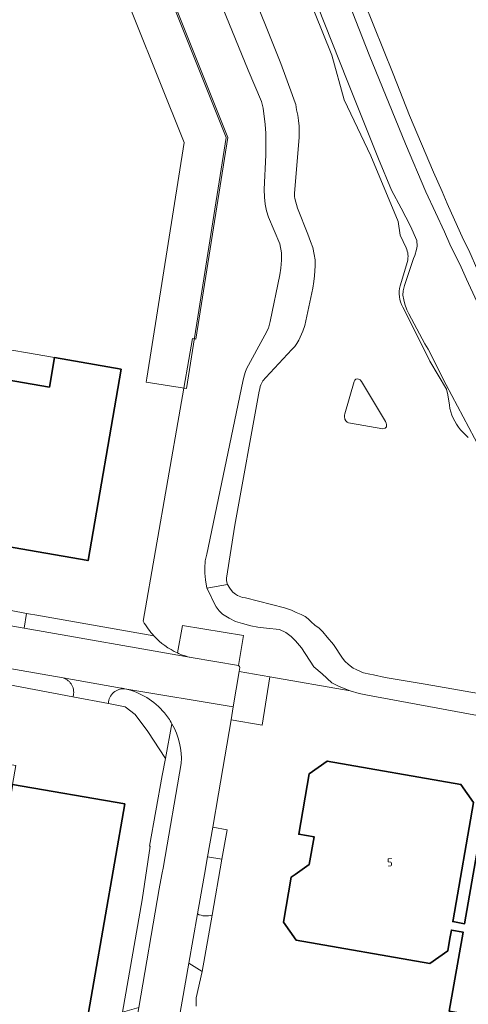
# Model space of a CAD drawing. Header units: metres. Extents: x 149984 to 156489, y 469398 to 478068.
# Tile 180 of 256: x 153674 to 153749, y 471478 to 471643. Entities that reach past the tile are written whole.
import ezdxf
from ezdxf.enums import TextEntityAlignment as Align

# ---------------------------------------------------------------- set-up
doc = ezdxf.new("R2010")
doc.units = ezdxf.units.M
doc.header["$LTSCALE"] = 0.75
for name, color, linetype, lineweight in [('B-WE-GR-BEPLANTING_CULTUUR_BOSPLANTSOEN-GV', 252, 'Continuous', 18), ('B-WE-GR-BEPLANTING_CULTUUR_HEESTERS-GV', 252, 'Continuous', 18), ('B-WE-OG-BEBOUWING-GV', 6, 'Continuous', 35), ('B-WE-OG-BEBOUWING-T18', 1, 'Continuous', 18), ('B-WE-OG-BEBOUWING_LUIFEL-GV', 6, 'Continuous', 18), ('B-WE-OG-BEBOUWING_OVERBOUWING-GV', 6, 'Continuous', 18), ('B-WE-OG-TERREIN_BEGROEID-GV', 252, 'Continuous', 18), ('B-WE-OG-TERREIN_ERF-GV', 252, 'Continuous', 18), ('B-WE-OG-TERREIN_OEVER-GV', 252, 'Continuous', 18), ('B-WE-OG-WATER_MEER-GV', 252, 'Continuous', 18), ('B-WE-VH-GESLOTENVERHARDING_ASFALT-GV', 252, 'Continuous', 18), ('B-WE-VH-OPENVERHARDING_BETONSTRAATSTEEN-GV', 252, 'Continuous', 18), ('B-WE-VH-OPENVERHARDING_SIERBESTRATING-GV', 252, 'Continuous', 18)]:
    doc.layers.add(name, color=color, linetype=linetype, lineweight=lineweight)
doc.styles.add('NLCS-ISO-M750-T18', font='NLCS-ISO.ttf', dxfattribs={"height": 1.35})

msp = doc.modelspace()

# ---------------------------------------------------------------- linework, layer by layer
at = {"layer": 'B-WE-GR-BEPLANTING_CULTUUR_BOSPLANTSOEN-GV', "flags": 128}
for points in [[(153674.27, 471727.69), (153673.441, 471724.772), (153672.884, 471720.038), (153674.091, 471716.418), (153675.669, 471711.591), (153677.989, 471706.858), (153683.929, 471692.099), (153684.765, 471688.665), (153684.95, 471685.695), (153684.754, 471683.182), (153692.933, 471662.954), (153708.952, 471622.877), (153703.648, 471589.256), (153703.071, 471589.357), (153694.822, 471542.253)], [(153710.965, 471534.52), (153710.846, 471533.811), (153715.966, 471532.951), (153729.38, 471530.62), (153727.54, 471531.34), (153726.29, 471531.96), (153724.68, 471533.43), (153723.32, 471534.62), (153721.25, 471537.78), (153720.24, 471538.94), (153719.52, 471539.67), (153718.63, 471540.33), (153717.58, 471540.85), (153715.42, 471541.08), (153713.98, 471541.21), (153712.8, 471541.44), (153711.42, 471541.86), (153710.25, 471542.17), (153709.2, 471542.75), (153708.08, 471543.4), (153707.51, 471543.98), (153706.99, 471544.6), (153706.49, 471545.58), (153706.02, 471546.68), (153705.48, 471547.76), (153705.26, 471549.12), (153705.14, 471550.25), (153705.11, 471551.08), (153705.17, 471552.3), (153705.44, 471553.42), (153711.46, 471582.21), (153711.64, 471582.93), (153711.87, 471583.69), (153712.09, 471584.32), (153715.15, 471589.94), (153715.72, 471591.11), (153716.05, 471592.23), (153717.61, 471599.98), (153717.79, 471601.08), (153717.91, 471602.44), (153717.89, 471603.66), (153717.63, 471605.18), (153715.74, 471609.63), (153715.39, 471610.68), (153715.21, 471611.76), (153715.08, 471612.92), (153715.01, 471614.21), (153715.29, 471619.98), (153715.29, 471621.26), (153715.32, 471622.48), (153715.3, 471623.6), (153715.21, 471625.04), (153714.84, 471627.77), (153714.6, 471628.89), (153712.38, 471634.14), (153674.69, 471726.26)], [(153674.69, 471726.26), (153712.38, 471634.14), (153714.6, 471628.89), (153714.84, 471627.77), (153715.21, 471625.04), (153715.3, 471623.6), (153715.32, 471622.48), (153715.29, 471621.26), (153715.29, 471619.98), (153715.01, 471614.21), (153715.08, 471612.92), (153715.21, 471611.76), (153715.39, 471610.68), (153715.74, 471609.63), (153717.63, 471605.18), (153717.89, 471603.66), (153717.91, 471602.44), (153717.79, 471601.08), (153717.61, 471599.98), (153716.05, 471592.23), (153715.72, 471591.11), (153715.15, 471589.94), (153712.09, 471584.32), (153711.87, 471583.69), (153711.64, 471582.93), (153711.46, 471582.21), (153705.44, 471553.42), (153705.17, 471552.3), (153705.11, 471551.08), (153705.14, 471550.25), (153705.26, 471549.12), (153705.48, 471547.76), (153708.92, 471548.34), (153708.79, 471548.75), (153708.75, 471549.04), (153708.74, 471549.41), (153710.15, 471558.23), (153714.18, 471580.6), (153714.28, 471580.99), (153714.34, 471581.36), (153714.45, 471581.63), (153714.82, 471582.3), (153715.31, 471582.87), (153719.62, 471587.54), (153720.12, 471588.06), (153720.45, 471588.51), (153720.78, 471589.09), (153721.5, 471590.62), (153721.82, 471591.52), (153723.12, 471597.77), (153723.33, 471598.86), (153723.42, 471599.84), (153723.51, 471601.49), (153723.52, 471602.48), (153723.39, 471603.39), (153723.13, 471604.54), (153722.78, 471605.57), (153722.32, 471606.77), (153720.58, 471611.13), (153720.13, 471612.72), (153720.08, 471613.05), (153720.06, 471613.57), (153720.87, 471622.93), (153720.86, 471624.79), (153720.77, 471625.75), (153720.62, 471626.63), (153720.44, 471627.49), (153720.3, 471628.38), (153720.03, 471629.13), (153719.72, 471630.08), (153717.81, 471635.25), (153712.06, 471649.6)], [(153760.96, 471528.4), (153741.91, 471531.74), (153735.22, 471532.85), (153733.24, 471533.28), (153732.68, 471533.37), (153731.59, 471533.62), (153731.2, 471533.77), (153730.35, 471534.16), (153729.87, 471534.42), (153729.1, 471534.99), (153728.51, 471535.57), (153728.12, 471536.05), (153726.57, 471538.33), (153725.53, 471539.55), (153724.79, 471540.46), (153724.19, 471541.06), (153723.49, 471541.59), (153722.86, 471542.12), (153722.39, 471542.63), (153721.84, 471542.99), (153721.17, 471543.36), (153720.39, 471543.69), (153719.57, 471544.07), (153718.39, 471544.44), (153711.89, 471546.1), (153711.39, 471546.2), (153710.6, 471546.5), (153710.25, 471546.73), (153709.82, 471547.08), (153709.57, 471547.34), (153709.29, 471547.72), (153708.92, 471548.34), (153705.48, 471547.76), (153706.02, 471546.68), (153706.49, 471545.58), (153706.99, 471544.6), (153707.51, 471543.98), (153708.08, 471543.4), (153709.2, 471542.75), (153710.25, 471542.17), (153711.42, 471541.86), (153712.8, 471541.44), (153713.98, 471541.21), (153715.42, 471541.08), (153717.58, 471540.85), (153718.63, 471540.33), (153719.52, 471539.67), (153720.24, 471538.94), (153721.25, 471537.78), (153723.32, 471534.62), (153724.68, 471533.43), (153726.29, 471531.96), (153727.54, 471531.34), (153729.38, 471530.62), (153730.9, 471530.19), (153732.27, 471529.89), (153768.96, 471523.12)], [(153700.587, 471536.929), (153701.385, 471541.482), (153711.558, 471539.826), (153710.742, 471534.813), (153710.758, 471534.81)]]:
    msp.add_lwpolyline(points, dxfattribs=at)
msp.add_lwpolyline([(153734.83, 471574.28), (153735.21, 471574.4), (153735.42, 471574.63), (153735.46, 471575.02), (153735.4, 471575.26), (153735.26, 471575.54), (153731.26, 471582.19), (153731.03, 471582.48), (153730.65, 471582.64), (153730.31, 471582.58), (153730.14, 471582.44), (153730.02, 471582.21), (153728.48, 471576.83), (153728.44, 471576.56), (153728.43, 471576.35), (153728.48, 471575.91), (153728.67, 471575.62), (153728.88, 471575.43), (153729.11, 471575.32), (153729.42, 471575.23)], close=True, dxfattribs=at)
at = {"layer": 'B-WE-GR-BEPLANTING_CULTUUR_BOSPLANTSOEN-GV'}
for points in [[(153694.822, 471542.253, 0.0621401), (153696.622, 471539.773)], [(153696.622, 471539.773, 0.0988445), (153700.587, 471536.929)], [(153710.758, 471534.81, -0.2313213), (153710.965, 471534.52)]]:
    msp.add_lwpolyline(points, format="xyb", dxfattribs=at)
at = {"layer": 'B-WE-GR-BEPLANTING_CULTUUR_HEESTERS-GV', "flags": 128}
for points in [[(153681.472, 471532.772), (153670.965, 471534.614), (153670.618, 471534.676), (153670.153, 471532.061), (153683.121, 471529.629)], [(153689.047, 471528.519), (153691.817, 471527.949), (153693.477, 471526.685), (153695.612, 471523.838), (153698.564, 471519.318)], [(153698.564, 471519.318), (153699.643, 471525.109)], [(153706.336, 471493.189), (153707.971, 471502.516), (153705.56, 471502.927), (153705.061, 471500)], [(153705.061, 471500), (153704.949, 471499.345), (153703.9, 471493.398)], [(153703.652, 471478.042), (153703.681, 471479.401), (153704.688, 471483.793), (153702.433, 471485.174), (153700.802, 471475.703)]]:
    msp.add_lwpolyline(points, dxfattribs=at)
at = {"layer": 'B-WE-GR-BEPLANTING_CULTUUR_HEESTERS-GV'}
for points in [[(153683.121, 471529.629, 0.41777), (153681.472, 471532.772)], [(153691.783, 471530.953, 0.4363661), (153689.047, 471528.519)], [(153698.384, 471526.919, 0.1674898), (153691.783, 471530.953)], [(153699.643, 471525.109, 0.0459255), (153698.384, 471526.919)], [(153703.9, 471493.398, 0.1785952), (153706.336, 471493.189)]]:
    msp.add_lwpolyline(points, format="xyb", dxfattribs=at)
at = {"layer": 'B-WE-OG-BEBOUWING-GV', "flags": 128}
for points in [[(153691.178, 471584.255), (153680.058, 471586.184), (153679.2, 471581.28), (153628.09, 471590.12), (153623.452, 471563.299), (153674.442, 471554.305), (153685.64, 471552.33)], [(153757.79, 471475.11), (153763.769, 471509.41), (153751.889, 471511.481), (153748.454, 471491.778), (153746.497, 471492.119), (153746.551, 471492.427), (153749.969, 471512.001), (153747.838, 471515.015), (153725.56, 471518.895), (153722.55, 471516.782), (153720.792, 471506.704), (153723.368, 471506.253), (153722.531, 471501.659), (153720.177, 471500), (153719.545, 471499.555), (153718.239, 471492.048), (153720.369, 471489.034), (153742.641, 471485.154), (153745.652, 471487.28), (153746.007, 471489.314), (153746.253, 471490.723), (153748.21, 471490.382), (153745.909, 471477.181)], [(153664.445, 471465.532), (153683.165, 471462.275), (153691.771, 471511.74), (153673.052, 471514.997)]]:
    msp.add_lwpolyline(points, close=True, dxfattribs=at)
at = {"layer": 'B-WE-OG-BEBOUWING_LUIFEL-GV', "flags": 128}
msp.add_lwpolyline([(153667.533, 471583.298), (153679.2, 471581.28), (153679.24, 471581.47), (153680.058, 471586.184), (153668.385, 471588.209)], close=True, dxfattribs=at)
at = {"layer": 'B-WE-OG-BEBOUWING_OVERBOUWING-GV', "flags": 128}
msp.add_lwpolyline([(153632.324, 471623.715), (153634.931, 471630.165), (153636.858, 471632.53), (153689.295, 471653.046), (153701.652, 471622.042), (153695.447, 471582.756), (153695.338, 471582.067), (153702.044, 471581.008), (153708.659, 471622.892), (153693.125, 471661.867), (153630.26, 471637.27), (153625.841, 471626.336)], close=True, dxfattribs=at)
at = {"layer": 'B-WE-OG-TERREIN_BEGROEID-GV', "flags": 128}
for points in [[(153718.96, 471657.42), (153728.89, 471632.42), (153734.11, 471619.34), (153736.28, 471614.11), (153737.89, 471611.13), (153739.44, 471608.12), (153740.48, 471605.72), (153740.54, 471604.77), (153740.46, 471604.24), (153740.15, 471603.2), (153739.96, 471602.69), (153738.43, 471598.21), (153738.19, 471597.33), (153738.16, 471596.61), (153738.3, 471595.8), (153738.51, 471595.1), (153738.85, 471594.17), (153739.17, 471593.51), (153741.85, 471588.5), (153742.37, 471587.61), (153745.39, 471581.63), (153753.88, 471565.62)], [(153750.53, 471595.53), (153748.77, 471599.25), (153747.87, 471601.26), (153745.98, 471605.1), (153745.11, 471607.15), (153743.6, 471610.4), (153742.02, 471613.85), (153738.6, 471621.81), (153732.56, 471636.69), (153727.57, 471649.34)], [(153731.72, 471645.52), (153736.54, 471633.51), (153739.29, 471626.57), (153743.26, 471617.13), (153744.74, 471613.86), (153745.58, 471611.89), (153748.3, 471605.83), (153749.15, 471604.08)]]:
    msp.add_lwpolyline(points, dxfattribs=at)
at = {"layer": 'B-WE-OG-TERREIN_ERF-GV', "flags": 128}
for points in [[(153694.822, 471542.253), (153703.071, 471589.357), (153703.648, 471589.256), (153708.952, 471622.877), (153692.933, 471662.954), (153684.754, 471683.182), (153684.95, 471685.695), (153684.765, 471688.665), (153683.929, 471692.099), (153677.989, 471706.858), (153675.669, 471711.591), (153674.091, 471716.418)], [(153530.782, 471568.918), (153530.764, 471568.795), (153574.146, 471561.128), (153574.604, 471562.782), (153574.684, 471562.861), (153574.795, 471562.875), (153584.891, 471561.416), (153585.065, 471561.304), (153585.174, 471561.162), (153585.23, 471561.09), (153585.002, 471559.321), (153598.983, 471556.864), (153600.801, 471556.544), (153604.746, 471555.86), (153606.76, 471555.424), (153610.78, 471554.758), (153621.146, 471552.938), (153621.148, 471552.95), (153630.364, 471551.394), (153672.797, 471544.004), (153675.388, 471543.507), (153677.423, 471543.149), (153677.713, 471543.098), (153696.622, 471539.773)], [(153666.66, 471409.65), (153679.021, 471407.534), (153679.429, 471409.912), (153681.842, 471423.712), (153685.557, 471444.483), (153687.983, 471458.271), (153690.002, 471469.262), (153689.775, 471469.416), (153690.956, 471476.824), (153691.413, 471477.001), (153694.692, 471495.766), (153695.979, 471504.692), (153695.914, 471504.706), (153698.032, 471516.466), (153698.564, 471519.318), (153695.612, 471523.838), (153693.477, 471526.685), (153691.817, 471527.949), (153689.047, 471528.519), (153683.121, 471529.629), (153670.153, 471532.061)], [(153768.96, 471523.12), (153732.27, 471529.89), (153730.9, 471530.19), (153729.38, 471530.62), (153715.966, 471532.951), (153714.668, 471524.865), (153709.496, 471525.773), (153707.426, 471513.457), (153706.436, 471507.858), (153708.833, 471507.432), (153707.971, 471502.516), (153706.336, 471493.189), (153704.688, 471483.793), (153703.681, 471479.401), (153703.652, 471478.042)]]:
    msp.add_lwpolyline(points, dxfattribs=at)
for points in [[(153623.452, 471563.299), (153628.09, 471590.12), (153679.2, 471581.28), (153680.058, 471586.184), (153691.178, 471584.255), (153685.64, 471552.33), (153674.442, 471554.305)], [(153605.755, 471424.987), (153580.696, 471429.347), (153596.923, 471522.614), (153621.983, 471518.254), (153628.822, 471517.064), (153630.344, 471525.69), (153673.603, 471518.164), (153673.052, 471514.997), (153691.771, 471511.74), (153683.165, 471462.275), (153664.445, 471465.532), (153655.874, 471416.267), (153630.815, 471420.627)], [(153757.79, 471475.11), (153745.909, 471477.181), (153748.21, 471490.382), (153746.253, 471490.723), (153746.007, 471489.314), (153745.652, 471487.28), (153742.641, 471485.154), (153720.369, 471489.034), (153718.239, 471492.048), (153719.545, 471499.555), (153720.177, 471500), (153722.531, 471501.659), (153723.368, 471506.253), (153720.792, 471506.704), (153722.55, 471516.782), (153725.56, 471518.895), (153747.838, 471515.015), (153749.969, 471512.001), (153746.551, 471492.427), (153746.497, 471492.119), (153748.454, 471491.778), (153751.889, 471511.481), (153763.769, 471509.41)]]:
    msp.add_lwpolyline(points, close=True, dxfattribs=at)
at = {"layer": 'B-WE-OG-TERREIN_ERF-GV'}
msp.add_lwpolyline([(153696.622, 471539.773, -0.0621401), (153694.822, 471542.253)], format="xyb", dxfattribs=at)
at = {"layer": 'B-WE-OG-TERREIN_OEVER-GV', "flags": 128}
for points in [[(153753.88, 471565.62), (153745.39, 471581.63), (153742.37, 471587.61), (153741.85, 471588.5), (153739.17, 471593.51), (153738.85, 471594.17), (153738.51, 471595.1), (153738.3, 471595.8), (153738.16, 471596.61), (153738.19, 471597.33), (153738.43, 471598.21), (153739.96, 471602.69), (153740.15, 471603.2), (153740.46, 471604.24), (153740.54, 471604.77), (153740.48, 471605.72), (153739.44, 471608.12), (153737.89, 471611.13), (153736.28, 471614.11), (153734.11, 471619.34), (153728.89, 471632.42), (153718.96, 471657.42)], [(153720.639, 471650.761), (153726.301, 471636.647), (153728.379, 471629.181), (153732.819, 471619.843), (153737.389, 471608.855), (153737.701, 471606.63), (153738.717, 471604.471)], [(153738.934, 471602.215), (153737.702, 471598.155)], [(153738.138, 471594.615), (153740.567, 471589.868), (153742.651, 471585.606), (153745.453, 471580.918), (153745.686, 471579.992), (153745.926, 471578.258)], [(153747.788, 471574.164), (153749.086, 471572.863)]]:
    msp.add_lwpolyline(points, dxfattribs=at)
at = {"layer": 'B-WE-OG-TERREIN_OEVER-GV'}
for points in [[(153738.717, 471604.471, -0.1634166), (153738.934, 471602.215)], [(153737.702, 471598.155, 0.17673), (153738.138, 471594.615)], [(153745.926, 471578.258, 0.1468791), (153747.788, 471574.164)]]:
    msp.add_lwpolyline(points, format="xyb", dxfattribs=at)
at = {"layer": 'B-WE-OG-WATER_MEER-GV', "flags": 128}
for points in [[(153738.717, 471604.471), (153737.701, 471606.63), (153737.389, 471608.855), (153732.819, 471619.843), (153728.379, 471629.181), (153726.301, 471636.647), (153720.639, 471650.761)], [(153712.06, 471649.6), (153717.81, 471635.25), (153719.72, 471630.08), (153720.03, 471629.13), (153720.3, 471628.38), (153720.44, 471627.49), (153720.62, 471626.63), (153720.77, 471625.75), (153720.86, 471624.79), (153720.87, 471622.93), (153720.06, 471613.57), (153720.08, 471613.05), (153720.13, 471612.72), (153720.58, 471611.13), (153722.32, 471606.77), (153722.78, 471605.57), (153723.13, 471604.54), (153723.39, 471603.39), (153723.52, 471602.48), (153723.51, 471601.49), (153723.42, 471599.84), (153723.33, 471598.86), (153723.12, 471597.77), (153721.82, 471591.52), (153721.5, 471590.62), (153720.78, 471589.09), (153720.45, 471588.51), (153720.12, 471588.06), (153719.62, 471587.54), (153715.31, 471582.87), (153714.82, 471582.3), (153714.45, 471581.63), (153714.34, 471581.36), (153714.28, 471580.99), (153714.18, 471580.6), (153710.15, 471558.23), (153708.74, 471549.41), (153708.75, 471549.04), (153708.79, 471548.75), (153708.92, 471548.34), (153709.29, 471547.72), (153709.57, 471547.34), (153709.82, 471547.08), (153710.25, 471546.73), (153710.6, 471546.5), (153711.39, 471546.2), (153711.89, 471546.1), (153718.39, 471544.44), (153719.57, 471544.07), (153720.39, 471543.69), (153721.17, 471543.36), (153721.84, 471542.99), (153722.39, 471542.63), (153722.86, 471542.12), (153723.49, 471541.59), (153724.19, 471541.06), (153724.79, 471540.46), (153725.53, 471539.55), (153726.57, 471538.33), (153728.12, 471536.05), (153728.51, 471535.57), (153729.1, 471534.99), (153729.87, 471534.42), (153730.35, 471534.16), (153731.2, 471533.77), (153731.59, 471533.62), (153732.68, 471533.37), (153733.24, 471533.28), (153735.22, 471532.85), (153741.91, 471531.74), (153760.96, 471528.4)], [(153737.702, 471598.155), (153738.934, 471602.215)], [(153745.926, 471578.258), (153745.686, 471579.992), (153745.453, 471580.918), (153742.651, 471585.606), (153740.567, 471589.868), (153738.138, 471594.615)], [(153749.086, 471572.863), (153747.788, 471574.164)]]:
    msp.add_lwpolyline(points, dxfattribs=at)
at = {"layer": 'B-WE-OG-WATER_MEER-GV'}
for points in [[(153738.934, 471602.215, 0.1634166), (153738.717, 471604.471)], [(153738.138, 471594.615, -0.17673), (153737.702, 471598.155)], [(153747.788, 471574.164, -0.1468791), (153745.926, 471578.258)]]:
    msp.add_lwpolyline(points, format="xyb", dxfattribs=at)
at = {"layer": 'B-WE-OG-WATER_MEER-GV', "flags": 128}
msp.add_lwpolyline([(153735.42, 471574.63), (153735.21, 471574.4), (153734.83, 471574.28), (153729.42, 471575.23), (153729.11, 471575.32), (153728.88, 471575.43), (153728.67, 471575.62), (153728.48, 471575.91), (153728.43, 471576.35), (153728.44, 471576.56), (153728.48, 471576.83), (153730.02, 471582.21), (153730.14, 471582.44), (153730.31, 471582.58), (153730.65, 471582.64), (153731.03, 471582.48), (153731.26, 471582.19), (153735.26, 471575.54), (153735.4, 471575.26), (153735.46, 471575.02)], close=True, dxfattribs=at)
at = {"layer": 'B-WE-VH-GESLOTENVERHARDING_ASFALT-GV', "flags": 128}
for points in [[(153727.57, 471649.34), (153732.56, 471636.69), (153738.6, 471621.81), (153742.02, 471613.85), (153743.6, 471610.4), (153745.11, 471607.15), (153745.98, 471605.1), (153747.87, 471601.26), (153748.77, 471599.25), (153750.53, 471595.53)], [(153769.76, 471564.68), (153767.51, 471568.42), (153765.56, 471571.91), (153763.61, 471575.58), (153761.85, 471578.78), (153760.26, 471581.73), (153758.98, 471584.28), (153757.64, 471586.77), (153754.12, 471593.68), (153752.52, 471596.9), (153751.46, 471599.12), (153750.69, 471600.67), (153749.15, 471604.08), (153748.3, 471605.83), (153745.58, 471611.89), (153744.74, 471613.86), (153743.26, 471617.13), (153739.29, 471626.57), (153736.54, 471633.51), (153731.72, 471645.52)], [(153493.848, 471565.841), (153524.73, 471560.299), (153527, 471559.918), (153575.902, 471551.284), (153577.983, 471550.923), (153605.802, 471546.097), (153606.265, 471546.017), (153646.8, 471538.904), (153648.298, 471538.634), (153650.439, 471538.264), (153650.481, 471538.257), (153653.342, 471537.748), (153670.618, 471534.676), (153670.965, 471534.614), (153681.472, 471532.772), (153691.155, 471531.074)], [(153710.758, 471534.81), (153710.742, 471534.813), (153702.865, 471536.154), (153674.954, 471541.042), (153620.726, 471550.54), (153610.359, 471552.356), (153604.567, 471553.37), (153604.313, 471553.415), (153604.278, 471553.421), (153600.338, 471554.198), (153598.528, 471554.556), (153584.608, 471557.302), (153584.759, 471558.656)], [(153691.783, 471530.953), (153709.856, 471527.917), (153710.846, 471533.811), (153710.965, 471534.52)], [(153700.802, 471475.703), (153702.433, 471485.174), (153703.9, 471493.398), (153704.949, 471499.345), (153705.061, 471500), (153705.56, 471502.927), (153706.436, 471507.858), (153707.426, 471513.457), (153709.496, 471525.773), (153709.856, 471527.917), (153691.783, 471530.953)], [(153701.191, 471518.493), (153698.223, 471501.387), (153698.21, 471501.314), (153697.967, 471500), (153697.521, 471497.588), (153694.105, 471477.776), (153692.221, 471466.849)]]:
    msp.add_lwpolyline(points, dxfattribs=at)
at = {"layer": 'B-WE-VH-GESLOTENVERHARDING_ASFALT-GV'}
for points in [[(153710.965, 471534.52, 0.2313213), (153710.758, 471534.81)], [(153691.155, 471531.074, -0.0144099), (153691.783, 471530.953)], [(153691.783, 471530.953, -0.1674898), (153698.384, 471526.919)], [(153698.384, 471526.919, -0.0459255), (153699.643, 471525.109)], [(153699.643, 471525.109, -0.1439356), (153701.191, 471518.493)]]:
    msp.add_lwpolyline(points, format="xyb", dxfattribs=at)
at = {"layer": 'B-WE-VH-OPENVERHARDING_BETONSTRAATSTEEN-GV', "flags": 128}
for points in [[(153674.954, 471541.042), (153675.388, 471543.507), (153672.797, 471544.004), (153630.364, 471551.394), (153621.148, 471552.95), (153621.146, 471552.938), (153620.726, 471550.54)], [(153709.856, 471527.917), (153709.496, 471525.773), (153714.668, 471524.865), (153715.966, 471532.951), (153710.846, 471533.811)]]:
    msp.add_lwpolyline(points, close=True, dxfattribs=at)
for points in [[(153675.388, 471543.507), (153674.954, 471541.042), (153702.865, 471536.154)], [(153696.622, 471539.773), (153677.713, 471543.098), (153677.423, 471543.149), (153675.388, 471543.507)], [(153710.742, 471534.813), (153711.558, 471539.826), (153701.385, 471541.482), (153700.587, 471536.929)], [(153702.865, 471536.154), (153710.742, 471534.813)], [(153691.155, 471531.074), (153681.472, 471532.772)], [(153683.121, 471529.629), (153689.047, 471528.519)], [(153699.643, 471525.109), (153698.564, 471519.318), (153698.032, 471516.466), (153695.914, 471504.706), (153695.979, 471504.692), (153694.692, 471495.766), (153691.413, 471477.001), (153694.105, 471477.776), (153697.521, 471497.588), (153697.967, 471500), (153698.21, 471501.314)], [(153698.21, 471501.314), (153698.223, 471501.387), (153701.191, 471518.493)]]:
    msp.add_lwpolyline(points, dxfattribs=at)
at = {"layer": 'B-WE-VH-OPENVERHARDING_BETONSTRAATSTEEN-GV'}
for points in [[(153700.587, 471536.929, -0.0988445), (153696.622, 471539.773)], [(153702.865, 471536.154, -0.0487586), (153700.587, 471536.929)], [(153700.587, 471536.929, 0.0487586), (153702.865, 471536.154)], [(153681.472, 471532.772, -0.41777), (153683.121, 471529.629)], [(153689.047, 471528.519, -0.4363661), (153691.783, 471530.953)], [(153691.783, 471530.953, 0.0144099), (153691.155, 471531.074)], [(153701.191, 471518.493, 0.1439356), (153699.643, 471525.109)]]:
    msp.add_lwpolyline(points, format="xyb", dxfattribs=at)
at = {"layer": 'B-WE-VH-OPENVERHARDING_SIERBESTRATING-GV', "flags": 128}
msp.add_lwpolyline([(153707.971, 471502.516), (153708.833, 471507.432), (153706.436, 471507.858), (153705.56, 471502.927)], close=True, dxfattribs=at)
for points in [[(153703.9, 471493.398), (153702.433, 471485.174), (153704.688, 471483.793)], [(153704.688, 471483.793), (153706.336, 471493.189)]]:
    msp.add_lwpolyline(points, dxfattribs=at)
at = {"layer": 'B-WE-VH-OPENVERHARDING_SIERBESTRATING-GV'}
msp.add_lwpolyline([(153706.336, 471493.189, -0.1785952), (153703.9, 471493.398)], format="xyb", dxfattribs=at)

# ---------------------------------------------------------------- texts
at = {"layer": 'B-WE-OG-BEBOUWING-T18', "style": 'NLCS-ISO-M750-T18'}
msp.add_text('5', height=1.35, dxfattribs=at).set_placement((153736, 471502), align=Align.MIDDLE)

doc.saveas('drawing.dxf')
